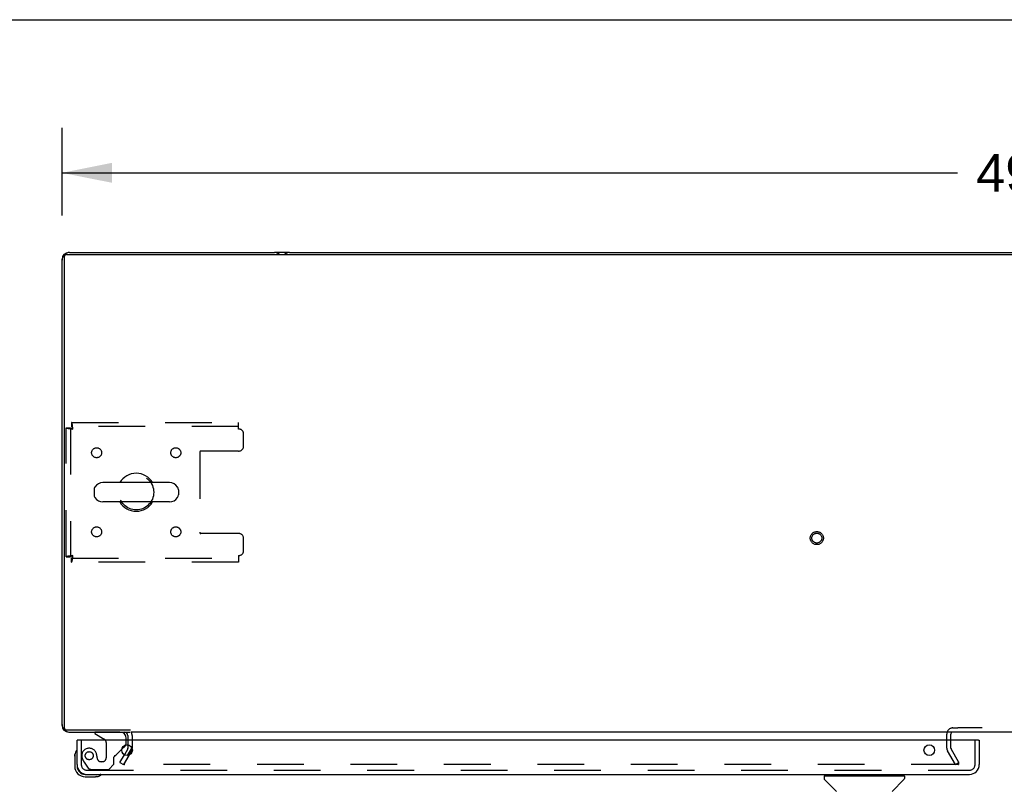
# Model space of a CAD drawing. Header units: inches. Extents: x 0 to 212, y 0 to 138.
# Tile 70 of 80: x 42 to 67, y 118 to 138. Entities that reach past the tile are written whole.
import ezdxf

# ---------------------------------------------------------------- set-up
doc = ezdxf.new("R2010")
doc.units = ezdxf.units.IN
doc.header["$LTSCALE"] = 11.6875
doc.header["$MEASUREMENT"] = 0
doc.linetypes.add('HIDDEN', pattern=[0.2, 0.1, -0.1])
doc.layers.get('0').update_dxf_attribs({"linetype": 'CONTINUOUS'})
for name, color, linetype in [('DEFAULT_2', 8, 'HIDDEN'), ('DIMENSIONS', 7, 'CONTINUOUS'), ('SECONDARY_DOOR_ASSEMBLY', 7, 'CONTINUOUS')]:
    doc.layers.add(name, color=color, linetype=linetype)
doc.styles.get("Standard").update_dxf_attribs({"font": 'arial.ttf'})
doc.dimstyles.new('DIMSTYLE_1', dxfattribs={"dimtxt": 0.9375, "dimasz": 1.25, "dimexe": 0.09, "dimexo": 0.07, "dimgap": 0.0375, "dimtad": 0, "dimtih": 1, "dimtoh": 1, "dimzin": 4, "dimdsep": 46, "dimtxsty": 'Standard', "dimblk": '_FILLED', "dimblk1": '_FILLED', "dimblk2": '_FILLED', "dimcen": 0.09, "dimadec": 3, "dimazin": 1, "dimtfac": 1, "dimtdec": 3, "dimtofl": 0, "dimtmove": 0, "dimatfit": 3, "dimldrblk": '_FILLED', "dimfxl": 0, "dimtolj": 1, "dimtzin": 4, "dimarcsym": 0})

# ---------------------------------------------------------------- blocks, each defined once
blk = doc.blocks.new('_FILLED')
at = {"color": 0, "linetype": 'ByBlock'}
blk.add_solid([(0, 0), (-1, 0.2), (-1, -0.2)], dxfattribs=at)
blk = doc.blocks.new('*D3')
at = {"layer": 'DIMENSIONS', "color": 2, "linetype": 'Continuous'}
for p, q in [((43.15, 132.601), (43.15, 134.793)), ((92.15, 132.601), (92.15, 134.793)), ((43.15, 133.668), (65.543, 133.668)), ((92.15, 133.668), (69.757, 133.668))]:
    blk.add_line(p, q, dxfattribs=at)
at = {"layer": 'DIMENSIONS', "color": 2, "linetype": 'Continuous', "xscale": 1.25, "yscale": 1.25, "zscale": 1.25, "rotation": 180}
blk.add_blockref('_FILLED', (43.15, 133.668), dxfattribs=at)
at = {"layer": 'DIMENSIONS', "color": 2, "linetype": 'Continuous', "xscale": 1.25, "yscale": 1.25, "zscale": 1.25}
blk.add_blockref('_FILLED', (92.15, 133.668), dxfattribs=at)
at = {"layer": 'DIMENSIONS', "color": 2, "linetype": 'Continuous', "insert": (67.65, 134.137), "char_height": 0.9375, "width": 3.27602, "attachment_point": 2, "line_spacing_factor": 0.9}
blk.add_mtext('49.00', dxfattribs=at)

msp = doc.modelspace()

# ---------------------------------------------------------------- linework, layer by layer
at = {"color": 7, "linetype": 'Continuous'}
for p, q in [((0, 137.5), (212.5, 137.5)), ((43.199, 131.625), (43.205, 131.619)), ((43.202, 131.562), (43.202, 119.786)), ((43.262, 131.622), (92.038, 131.622)), ((45.835, 125.915), (44.172, 125.915)), ((43.95, 125.738), (43.95, 125.61)), ((46.058, 125.738), (46.058, 125.61)), ((45.835, 125.432), (44.172, 125.432)), ((43.199, 119.723), (43.205, 119.729)), ((43.262, 119.726), (44.86, 119.726)), ((89.15, 119.674), (44.9, 119.674)), ((65.379, 119.662), (65.379, 119.674)), ((65.379, 119.47), (65.379, 119.622)), ((44.786, 119.087), (44.882, 119.253))]:
    msp.add_line(p, q, dxfattribs=at)
at = {"color": 3, "linetype": 'Continuous'}
for p, q in [((43.15, 119.84), (43.15, 131.507)), ((43.15, 131.507), (43.151, 131.504)), ((43.32, 131.673), (43.316, 131.674)), ((43.339, 131.674), (48.461, 131.674)), ((48.839, 131.674), (48.461, 131.674)), ((48.839, 131.674), (86.461, 131.674)), ((43.151, 119.844), (43.15, 119.84)), ((43.316, 119.674), (43.32, 119.675)), ((43.316, 119.674), (44.848, 119.674)), ((44.9, 119.674), (44.877, 119.674)), ((44.796, 119.589), (44.796, 119.47)), ((44.792, 119.253), (44.707, 119.106)), ((44.796, 119.351), (44.796, 119.27))]:
    msp.add_line(p, q, dxfattribs=at)
at = {"color": 7, "linetype": 'Continuous'}
msp.add_lwpolyline([(44.882, 119.253), (44.885, 119.256), (44.888, 119.258), (44.891, 119.261), (44.894, 119.264), (44.899, 119.268)], dxfattribs=at)
at = {"color": 3, "linetype": 'Continuous'}
for centre, radius, start, end in [((43.339, 131.485), 0.189, 90, 180), ((43.316, 131.507), 0.167, 90, 180), ((48.461, 131.485), 0.189, 46.4602, 90), ((48.839, 131.485), 0.189, 90, 133.513), ((43.339, 119.863), 0.189, 180, 270), ((43.316, 119.84), 0.167, 180, 270), ((44.711, 119.589), 0.085, 0, 90), ((65.429, 119.624), 0.05, 99.974, 170.026), ((44.763, 119.27), 0.033, 330, 360)]:
    msp.add_arc(centre, radius, start, end, dxfattribs=at)
at = {"color": 7, "linetype": 'Continuous'}
for centre, radius, start, end in [((43.262, 131.562), 0.06, 90, 180), ((45.004, 125.674), 0.475, 30.5571, 149.4429), ((44.172, 125.674), 0.241, 90, 146.8152), ((45.835, 125.674), 0.241, 33.1848, 90), ((44.075, 125.738), 0.125, 146.8152, 180), ((44.075, 125.61), 0.125, 180, 213.1848), ((45.933, 125.738), 0.125, 0, 33.1848), ((45.933, 125.61), 0.125, 326.8152, 360), ((44.172, 125.674), 0.241, 213.1848, 270), ((45.004, 125.674), 0.475, 210.5571, 329.4429), ((45.835, 125.674), 0.241, 270, 326.8152), ((43.262, 119.786), 0.06, 180, 270), ((65.409, 119.644), 0.03, 90, 162), ((65.429, 119.624), 0.05, 90, 99.974), ((65.429, 119.624), 0.05, 170.026, 180)]:
    msp.add_arc(centre, radius, start, end, dxfattribs=at)
at = {"layer": 'DEFAULT_2', "color": 8, "linetype": 'HIDDEN'}
for p, q in [((43.388, 127.424), (43.388, 127.32)), ((43.388, 127.424), (47.566, 127.424)), ((47.566, 127.32), (43.388, 127.32)), ((47.566, 127.257), (47.566, 127.424)), ((43.254, 124.058), (43.254, 127.29)), ((43.254, 127.29), (43.358, 127.29)), ((43.358, 127.29), (43.358, 124.058)), ((47.691, 126.83), (47.691, 127.132)), ((46.591, 126.675), (46.591, 124.673)), ((47.566, 126.705), (46.621, 126.705)), ((47.566, 124.643), (46.621, 124.643)), ((47.691, 124.216), (47.691, 124.518)), ((43.254, 124.058), (43.358, 124.058)), ((43.388, 123.924), (43.388, 124.028)), ((43.388, 124.028), (47.566, 124.028)), ((47.566, 123.924), (43.388, 123.924)), ((47.566, 124.091), (47.566, 123.924)), ((65.429, 119.778), (65.555, 119.778)), ((68.494, 119.778), (65.555, 119.778)), ((44.796, 119.47), (44.796, 119.351)), ((44.9, 119.589), (44.9, 119.27)), ((65.275, 119.27), (65.275, 119.624)), ((65.379, 119.27), (65.379, 119.624)), ((44.882, 119.201), (44.685, 118.861)), ((44.882, 119.201), (44.7, 118.886)), ((65.489, 118.861), (65.293, 119.201)), ((65.58, 118.913), (65.383, 119.253)), ((44.595, 118.913), (44.707, 119.106)), ((44.595, 118.913), (44.685, 118.861)), ((65.557, 118.861), (44.718, 118.861)), ((65.489, 118.861), (65.58, 118.913)), ((65.558, 118.861), (65.556, 118.861)), ((65.56, 118.862), (65.558, 118.861)), ((65.571, 118.926), (65.571, 118.874)), ((65.572, 118.926), (65.572, 118.874))]:
    msp.add_line(p, q, dxfattribs=at)
for points in [[(43.421, 127.257), (43.419, 127.276), (43.416, 127.294), (43.414, 127.312), (43.412, 127.329), (43.409, 127.346), (43.407, 127.361), (43.404, 127.375), (43.402, 127.387), (43.4, 127.398), (43.397, 127.407), (43.395, 127.414), (43.393, 127.42), (43.39, 127.423), (43.388, 127.424)], [(43.421, 127.257), (43.419, 127.264), (43.416, 127.271), (43.414, 127.278), (43.412, 127.284), (43.409, 127.29), (43.407, 127.296), (43.404, 127.301), (43.402, 127.306), (43.4, 127.31), (43.397, 127.314), (43.395, 127.316), (43.393, 127.318), (43.39, 127.319), (43.388, 127.32)], [(43.254, 127.29), (43.255, 127.287), (43.258, 127.285), (43.263, 127.283), (43.271, 127.28), (43.28, 127.278), (43.29, 127.276), (43.303, 127.273), (43.317, 127.271), (43.332, 127.269), (43.349, 127.266), (43.366, 127.264), (43.384, 127.262), (43.402, 127.259), (43.421, 127.257)], [(43.358, 127.29), (43.358, 127.287), (43.36, 127.285), (43.362, 127.283), (43.364, 127.28), (43.368, 127.278), (43.372, 127.276), (43.376, 127.273), (43.382, 127.271), (43.387, 127.269), (43.394, 127.266), (43.4, 127.264), (43.407, 127.262), (43.414, 127.259), (43.421, 127.257)], [(43.421, 124.091), (43.402, 124.088), (43.384, 124.086), (43.366, 124.084), (43.349, 124.081), (43.332, 124.079), (43.317, 124.077), (43.303, 124.074), (43.29, 124.072), (43.28, 124.07), (43.271, 124.067), (43.263, 124.065), (43.258, 124.063), (43.255, 124.06), (43.254, 124.058)], [(43.421, 124.091), (43.414, 124.088), (43.407, 124.086), (43.4, 124.084), (43.394, 124.081), (43.387, 124.079), (43.382, 124.077), (43.376, 124.074), (43.372, 124.072), (43.368, 124.07), (43.364, 124.067), (43.362, 124.065), (43.36, 124.063), (43.358, 124.06), (43.358, 124.058)], [(43.388, 123.924), (43.39, 123.925), (43.393, 123.928), (43.395, 123.933), (43.397, 123.94), (43.4, 123.949), (43.402, 123.96), (43.404, 123.973), (43.407, 123.987), (43.409, 124.002), (43.412, 124.018), (43.414, 124.036), (43.416, 124.054), (43.419, 124.072), (43.421, 124.091)], [(43.388, 124.028), (43.39, 124.028), (43.393, 124.029), (43.395, 124.031), (43.397, 124.034), (43.4, 124.038), (43.402, 124.042), (43.404, 124.046), (43.407, 124.052), (43.409, 124.057), (43.412, 124.064), (43.414, 124.07), (43.416, 124.077), (43.419, 124.084), (43.421, 124.091)], [(44.7, 118.886), (44.699, 118.885), (44.698, 118.883), (44.698, 118.881), (44.698, 118.88), (44.698, 118.879)], [(44.698, 118.879), (44.698, 118.878), (44.698, 118.876), (44.698, 118.874), (44.699, 118.873), (44.7, 118.871), (44.701, 118.87), (44.702, 118.868), (44.703, 118.867), (44.704, 118.866), (44.706, 118.864), (44.708, 118.864), (44.71, 118.863), (44.712, 118.862)], [(44.718, 118.861), (44.715, 118.861), (44.713, 118.862), (44.712, 118.862)], [(65.572, 118.874), (65.571, 118.873), (65.571, 118.872), (65.571, 118.87), (65.57, 118.869), (65.569, 118.867), (65.568, 118.866), (65.567, 118.865), (65.566, 118.864), (65.565, 118.863), (65.563, 118.863), (65.562, 118.862), (65.56, 118.862)], [(65.561, 118.862), (65.563, 118.863), (65.565, 118.863), (65.566, 118.864), (65.567, 118.865), (65.568, 118.866), (65.569, 118.867), (65.57, 118.869), (65.571, 118.87), (65.571, 118.872), (65.571, 118.873), (65.571, 118.874)], [(65.57, 118.88), (65.571, 118.879), (65.571, 118.877), (65.571, 118.876), (65.572, 118.874), (65.572, 118.874)], [(65.571, 118.874), (65.571, 118.874), (65.571, 118.876), (65.571, 118.877), (65.571, 118.879), (65.57, 118.88)]]:
    msp.add_lwpolyline(points, dxfattribs=at)
for centre, radius in [((44.014, 126.663), 0.125), ((45.994, 126.663), 0.125), ((45.004, 125.674), 0.438), ((44.014, 124.684), 0.125), ((45.994, 124.684), 0.125), ((62.025, 124.528), 0.164), ((62.025, 124.528), 0.124)]:
    msp.add_circle(centre, radius, dxfattribs=at)
for centre, radius, start, end in [((47.566, 127.132), 0.125, 0, 90), ((47.566, 126.83), 0.125, 270, 360), ((46.621, 126.675), 0.03, 90, 180), ((46.621, 124.673), 0.03, 180, 270), ((47.566, 124.518), 0.125, 0, 90), ((47.566, 124.216), 0.125, 270, 360), ((44.711, 119.589), 0.189, 0, 28.3006), ((65.429, 119.624), 0.154, 90, 180), ((44.763, 119.27), 0.137, 330, 360), ((65.412, 119.27), 0.137, 180, 210), ((65.412, 119.27), 0.033, 180, 210)]:
    msp.add_arc(centre, radius, start, end, dxfattribs=at)
at = {"layer": 'SECONDARY_DOOR_ASSEMBLY', "color": 7, "linetype": 'Continuous'}
for p, q in [((43.967, 119.674), (43.967, 119.635)), ((43.545, 119.47), (43.525, 119.47)), ((43.967, 119.635), (44.205, 119.497)), ((44.754, 119.47), (44.754, 119.517)), ((66.067, 119.47), (66.087, 119.47)), ((44.644, 119.243), (44.725, 119.324)), ((43.465, 119.075), (43.468, 119.113)), ((43.465, 119.075), (43.465, 118.819)), ((43.525, 118.862), (43.525, 118.819)), ((43.728, 118.616), (43.771, 118.616)), ((43.728, 118.556), (43.984, 118.556)), ((44.022, 118.559), (43.984, 118.556)), ((62.209, 118.569), (62.209, 118.514)), ((62.216, 118.576), (64.209, 118.576)), ((62.515, 118.191), (62.22, 118.486)), ((62.268, 118.576), (62.268, 118.616)), ((63.91, 118.191), (64.205, 118.486)), ((64.157, 118.576), (64.157, 118.616)), ((64.216, 118.569), (64.216, 118.514))]:
    msp.add_line(p, q, dxfattribs=at)
at = {"layer": 'SECONDARY_DOOR_ASSEMBLY', "color": 8, "linetype": 'HIDDEN'}
for p, q in [((44.597, 119.674), (43.967, 119.674)), ((43.629, 119.47), (43.629, 118.862)), ((44.754, 119.394), (44.754, 119.47)), ((65.983, 118.862), (65.983, 119.47)), ((44.255, 119.41), (44.255, 119.031)), ((44.505, 119.104), (44.644, 119.243)), ((44.026, 119.031), (44.026, 119.019)), ((44.447, 118.867), (44.447, 119.046)), ((43.704, 118.919), (43.805, 118.774)), ((43.771, 118.72), (65.841, 118.72)), ((43.87, 118.741), (44.321, 118.741)), ((44.157, 118.933), (44.124, 118.933)), ((44.321, 118.741), (44.447, 118.867))]:
    msp.add_line(p, q, dxfattribs=at)
at = {"layer": 'SECONDARY_DOOR_ASSEMBLY', "color": 3, "linetype": 'Continuous'}
for p, q in [((43.525, 118.862), (43.525, 119.47)), ((66.067, 119.47), (43.545, 119.47)), ((66.087, 119.47), (66.087, 118.862)), ((43.771, 118.616), (65.841, 118.616))]:
    msp.add_line(p, q, dxfattribs=at)
at = {"layer": 'SECONDARY_DOOR_ASSEMBLY', "color": 8, "linetype": 'HIDDEN'}
msp.add_circle((43.829, 119.083), 0.101, dxfattribs=at)
at = {"layer": 'SECONDARY_DOOR_ASSEMBLY', "color": 3, "linetype": 'Continuous'}
for centre in [(44.775, 119.22), (64.837, 119.22)]:
    msp.add_circle(centre, 0.133, dxfattribs=at)
at = {"layer": 'SECONDARY_DOOR_ASSEMBLY', "color": 7, "linetype": 'Continuous'}
for centre, radius, start, end in [((44.597, 119.517), 0.157, 0, 90), ((44.155, 119.41), 0.1, 36.5468, 59.908), ((43.715, 119.075), 0.25, 149.1101, 180), ((43.513, 119.196), 0.015, 96.3796, 149.1101), ((43.51, 119.196), 0.015, 0, 83.6204), ((44.654, 119.394), 0.1, 315, 332.9732), ((43.728, 118.819), 0.263, 180, 270), ((43.728, 118.819), 0.203, 180, 270), ((43.984, 118.806), 0.25, 270, 300.8899), ((44.105, 118.601), 0.015, 6.3796, 90), ((44.105, 118.604), 0.015, 300.8899, 353.6204), ((62.216, 118.569), 0.00787, 90, 180), ((62.248, 118.514), 0.0394, 180, 225), ((64.177, 118.514), 0.0394, 315, 360), ((64.209, 118.569), 0.00787, 0, 90)]:
    msp.add_arc(centre, radius, start, end, dxfattribs=at)
at = {"layer": 'SECONDARY_DOOR_ASSEMBLY', "color": 8, "linetype": 'HIDDEN'}
for centre, radius, start, end in [((44.155, 119.41), 0.1, 0, 36.5468), ((43.829, 119.083), 0.187, 17.8482, 196.8439), ((44.654, 119.394), 0.1, 332.9732, 360), ((44.019, 119.14), 0.386, 196.8439, 215.1), ((43.633, 119.019), 0.393, 1.6599, 17.9298), ((44.124, 119.031), 0.098, 180, 270), ((44.157, 119.031), 0.098, 270, 360), ((44.486, 119.046), 0.039, 111.6096, 180), ((44.435, 119.175), 0.1, 291.6096, 315), ((43.771, 118.862), 0.142, 180, 270), ((43.87, 118.82), 0.079, 215.1, 270), ((65.841, 118.862), 0.142, 270, 360)]:
    msp.add_arc(centre, radius, start, end, dxfattribs=at)
at = {"layer": 'SECONDARY_DOOR_ASSEMBLY', "color": 3, "linetype": 'Continuous'}
for centre, start, end in [((43.771, 118.862), 180, 270), ((65.841, 118.862), 270, 360)]:
    msp.add_arc(centre, 0.246, start, end, dxfattribs=at)

# ---------------------------------------------------------------- dimensions: what is measured, and where the dimension line sits
at = {"layer": 'DIMENSIONS', "color": 2, "linetype": 'Continuous'}
dim = msp.add_linear_dim(base=(92.15, 133.668), p1=(43.15, 134.863), p2=(92.15, 134.863), dimstyle='DIMSTYLE_1', dxfattribs=at)
dim.commit()
dim.dimension.update_dxf_attribs({"geometry": '*D3', "text_midpoint": (67.625, 133.663), "dimtype": 160})

doc.saveas('drawing.dxf')
